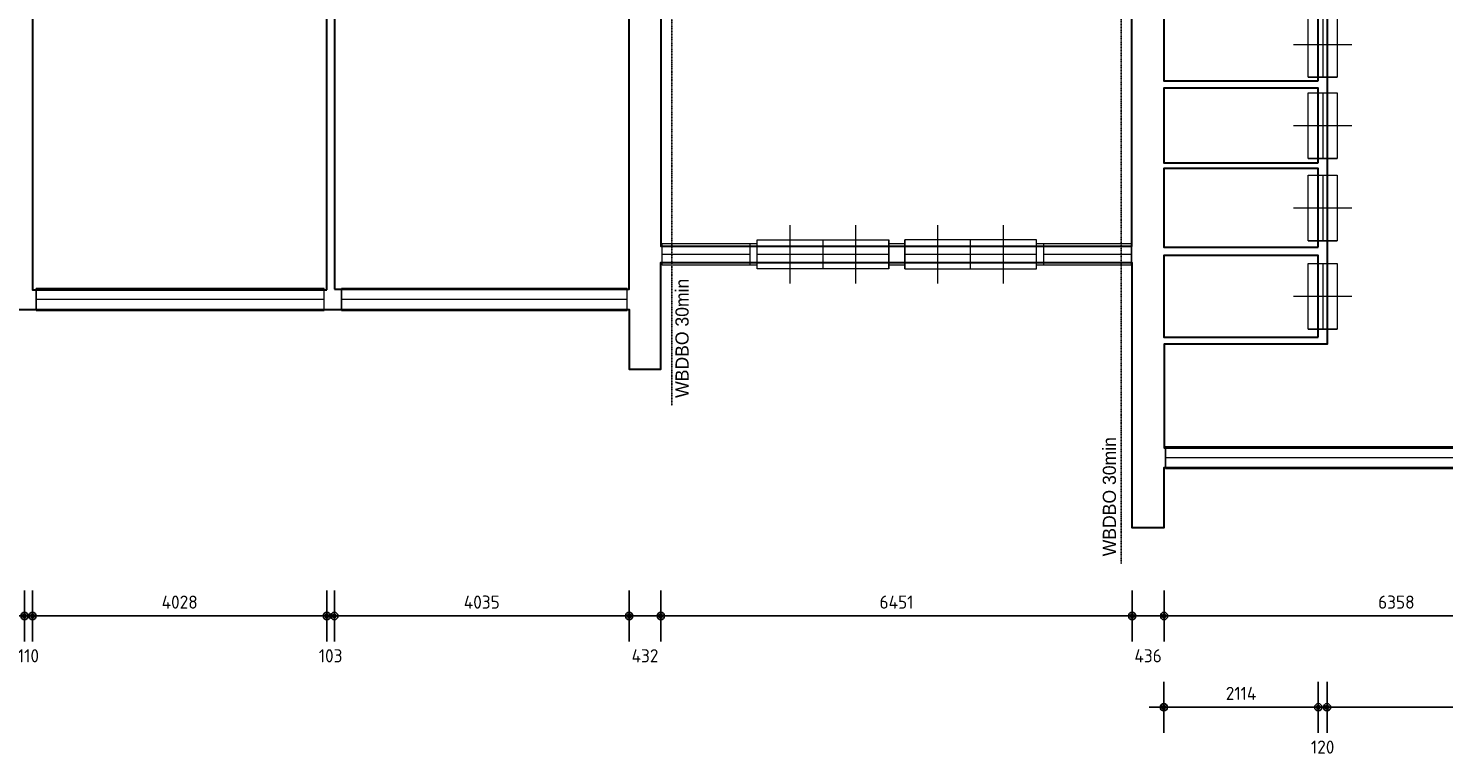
# Model space of a CAD drawing. Header units: millimetres. Extents: x 362177 to 5000048, y 157834 to 733119.
# Tile 109 of 152: x 629204 to 648574, y 624147 to 634107. Entities that reach past the tile are written whole.
import ezdxf
from ezdxf.enums import TextEntityAlignment as Align

# ---------------------------------------------------------------- set-up
doc = ezdxf.new("R2010")
doc.units = ezdxf.units.MM
doc.linetypes.add('ACAD_ISO03W100', pattern=[30, 12, -18])
doc.layers.get('DEFPOINTS').update_dxf_attribs({"color": 255})
for name, color, linetype in [('A--M$1A-_F123-', 1, 'Continuous'), ('A--T$1A-_F123-_0_18MM', 1, 'Continuous'), ('X-L0_C_WBDBO', 7, 'Continuous')]:
    doc.layers.add(name, color=color, linetype=linetype)
for name, color, linetype, lineweight in [('X-L21_C_buitenwanden', 7, 'Continuous', 30), ('X-L28_C_eiland bouwlaag', 7, 'Continuous', 30), ('X-L31_C_buitenwandopening', 1, 'Continuous', 5), ('X-L32_C_binnenwandopeningen', 3, 'Continuous', 5), ('X-T22_C_ruimtelabel', 7, 'Continuous', 5)]:
    doc.layers.add(name, color=color, linetype=linetype, lineweight=lineweight)
doc.styles.add('ALFA-0_18', font='iso3098.shx', dxfattribs={"height": 180})
doc.dimstyles.new('ALFA-0_18', dxfattribs={"dimscale": 100, "dimtxt": 0.18, "dimasz": 1, "dimexe": 1.25, "dimexo": 0.625, "dimgap": 1, "dimtad": 1, "dimdec": 0, "dimzin": 0, "dimdsep": 46, "dimtxsty": 'ALFA-0_18', "dimblk": 'diminfradot', "dimblk1": 'diminfradot', "dimblk2": 'diminfradot', "dimsah": 1, "dimcen": 2.5, "dimse1": 1, "dimse2": 1, "dimclrd": 141, "dimclrt": 1, "dimadec": 0, "dimazin": 0, "dimtfac": 1, "dimtmove": 2, "dimatfit": 3, "dimldrblk": 'diminfrapyl', "dimfxl": 1, "dimtolj": 1, "dimtzin": 0, "dimarcsym": 0})

# ---------------------------------------------------------------- blocks, each defined once
blk = doc.blocks.new('204_9')
blk.add_lwpolyline([(0, 0.238), (10, 0.238), (10, -0.238), (0, -0.238)], close=True)
at = {"layer": 'X-L31_C_buitenwandopening', "color": 1, "linetype": 'Continuous', "lineweight": 0}
for p, q in [((0, -0.238), (0, 0.238)), ((0, 0), (10, 0)), ((10, -0.238), (10, 0.238))]:
    blk.add_line(p, q, dxfattribs=at)
blk = doc.blocks.new('204_16')
blk.add_lwpolyline([(0, 0.384), (10, 0.384), (10, -0.384), (0, -0.384)], close=True)
at = {"layer": 'X-L31_C_buitenwandopening', "color": 1, "linetype": 'Continuous', "lineweight": 0}
for p, q in [((0, -0.384), (0, 0.384)), ((0, 0), (10, 0)), ((10, -0.384), (10, 0.384))]:
    blk.add_line(p, q, dxfattribs=at)
blk = doc.blocks.new('204_19')
blk.add_lwpolyline([(0, 0.381), (10, 0.381), (10, -0.381), (0, -0.381)], close=True)
at = {"layer": 'X-L31_C_buitenwandopening', "color": 1, "linetype": 'Continuous', "lineweight": 0}
for p, q in [((0, -0.381), (0, 0.381)), ((0, 0), (10, 0)), ((10, -0.381), (10, 0.381))]:
    blk.add_line(p, q, dxfattribs=at)
blk = doc.blocks.new('202')
at = {"linetype": 'Continuous', "lineweight": 0}
for p, q in [((4.5, 0), (4.5, 4)), ((0, -2), (0, 2)), ((9, -2), (9, 2)), ((0, 0), (9, 0)), ((4.5, -4), (4.5, 0))]:
    blk.add_line(p, q, dxfattribs=at)
blk.add_lwpolyline([(0, 2), (9, 2), (9, -2), (0, -2)], close=True)
blk = doc.blocks.new('205_1')
blk.add_lwpolyline([(0, 2), (18, 2), (18, -2), (0, -2)], close=True)
at = {"layer": 'X-L31_C_buitenwandopening', "color": 1, "linetype": 'Continuous', "lineweight": 0}
for p, q in [((4.5, 0), (4.5, 4)), ((13.5, 0), (13.5, 4)), ((0, -2), (0, 2)), ((9, -2), (9, 2)), ((18, -2), (18, 2)), ((0, 0), (9, 0)), ((4.5, -4), (4.5, 0)), ((9, 0), (18, 0)), ((13.5, -4), (13.5, 0))]:
    blk.add_line(p, q, dxfattribs=at)
blk = doc.blocks.new('205_2')
blk.add_lwpolyline([(0, -2), (18, -2), (18, 2), (0, 2)], close=True)
at = {"layer": 'X-L31_C_buitenwandopening', "color": 1, "linetype": 'Continuous', "lineweight": 0}
for p, q in [((4.5, 0), (4.5, 4)), ((13.5, 0), (13.5, 4)), ((0, -2), (0, 2)), ((9, -2), (9, 2)), ((18, -2), (18, 2)), ((0, 0), (9, 0)), ((4.5, -4), (4.5, 0)), ((9, 0), (18, 0)), ((13.5, -4), (13.5, 0))]:
    blk.add_line(p, q, dxfattribs=at)
blk = doc.blocks.new('204_23')
at = {"layer": 'X-L31_C_buitenwandopening', "color": 1, "linetype": 'Continuous', "lineweight": 0}
for p, q in [((0, -1.25), (0, 1.25)), ((0, 0), (10, 0)), ((10, -1.25), (10, 1.25))]:
    blk.add_line(p, q, dxfattribs=at)
blk = doc.blocks.new('204_24')
at = {"layer": 'X-L31_C_buitenwandopening', "color": 1, "linetype": 'Continuous', "lineweight": 0}
for p, q in [((0, -1.25), (0, 1.25)), ((0, 0), (10, 0)), ((10, -1.25), (10, 1.25))]:
    blk.add_line(p, q, dxfattribs=at)
blk = doc.blocks.new('DEUR')
for points in [[(13, -1.5), (0, -1.5), (0, 1.5), (13, 1.5)], [(31, 1.5), (33.19, 1.5)], [(51.19, 1.5), (64.19, 1.5), (64.19, -1.5), (51.19, -1.5)], [(33.19, -1.5), (31, -1.5)]]:
    blk.add_lwpolyline(points)
at = {"layer": 'X-L31_C_buitenwandopening', "color": 1, "linetype": 'Continuous', "lineweight": 0}
blk.add_line((14.62, 0), (28.19, 0), dxfattribs=at)
for name, p in [('205_1', (13, 0)), ('205_2', (33.19, 0))]:
    blk.add_blockref(name, p, dxfattribs=at)
at = {"layer": 'X-L31_C_buitenwandopening', "color": 1, "linetype": 'Continuous', "lineweight": 0, "xscale": 1.200001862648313, "yscale": 1.200001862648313, "zscale": 1.200001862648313}
for name, p in [('204_23', (0, 0)), ('204_24', (52.19, 0))]:
    blk.add_blockref(name, p, dxfattribs=at)
blk = doc.blocks.new('diminfradot')
at = {"color": 0}
for p, q in [((0, -3.5), (0, 3.5)), ((-2, 0), (2, 0))]:
    blk.add_line(p, q, dxfattribs=at)
for radius in [0.5, 0.25]:
    blk.add_circle((0, 0), radius, dxfattribs=at)
blk = doc.blocks.new('*D1026')
at = {"layer": 'A--M$1A-_F123-', "color": 141, "lineweight": -2, "transparency": 16777216}
blk.add_line((625501, 626060), (629052, 626060), dxfattribs=at)
at = {"layer": 'DEFPOINTS', "color": 0, "transparency": 16777216}
for p in [(625401, 630528), (629152, 630528), (629152, 626060)]:
    blk.add_point(p, dxfattribs=at)
at = {"layer": 'A--M$1A-_F123-', "color": 141, "lineweight": -2, "transparency": 16777216, "xscale": 100, "yscale": 100, "zscale": 100, "rotation": 180}
blk.add_blockref('diminfradot', (625401, 626060), dxfattribs=at)
at = {"layer": 'A--M$1A-_F123-', "color": 141, "lineweight": -2, "transparency": 16777216, "xscale": 100, "yscale": 100, "zscale": 100}
blk.add_blockref('diminfradot', (629152, 626060), dxfattribs=at)
at = {"layer": 'A--M$1A-_F123-', "color": 1, "transparency": 16777216, "insert": (627276.5, 626250), "char_height": 180, "attachment_point": 5, "style": 'ALFA-0_18'}
blk.add_mtext('\\A1;3751', dxfattribs=at)
blk = doc.blocks.new('diminfrapyl')
at = {"color": 0}
blk.add_solid([(0, 0), (-4, 0.7), (-4, -0.7)], dxfattribs=at)
blk = doc.blocks.new('*D1027')
at = {"layer": 'A--M$1A-_F123-', "color": 141, "lineweight": -2, "transparency": 16777216}
for p, q in [((629052, 626060), (628952, 626060)), ((629152, 626060), (629262, 626060)), ((629362, 626060), (629462, 626060))]:
    blk.add_line(p, q, dxfattribs=at)
at = {"layer": 'DEFPOINTS', "color": 0, "transparency": 16777216}
for p in [(629152, 630528), (629262, 630528), (629262, 626060)]:
    blk.add_point(p, dxfattribs=at)
at = {"layer": 'A--M$1A-_F123-', "color": 141, "lineweight": -2, "transparency": 16777216, "xscale": 100, "yscale": 100, "zscale": 100}
blk.add_blockref('diminfradot', (629152, 626060), dxfattribs=at)
at = {"layer": 'A--M$1A-_F123-', "color": 141, "lineweight": -2, "transparency": 16777216, "xscale": 100, "yscale": 100, "zscale": 100, "rotation": 180}
blk.add_blockref('diminfradot', (629262, 626060), dxfattribs=at)
at = {"layer": 'A--M$1A-_F123-', "color": 1, "transparency": 16777216, "insert": (629207, 625515), "char_height": 180, "attachment_point": 5, "style": 'ALFA-0_18'}
blk.add_mtext('\\A1;110', dxfattribs=at)
blk = doc.blocks.new('*D1028')
at = {"layer": 'A--M$1A-_F123-', "color": 141, "lineweight": -2, "transparency": 16777216}
blk.add_line((629362, 626060), (633190, 626060), dxfattribs=at)
at = {"layer": 'DEFPOINTS', "color": 0, "transparency": 16777216}
for p in [(629262, 630528), (633290, 630528), (633290, 626060)]:
    blk.add_point(p, dxfattribs=at)
at = {"layer": 'A--M$1A-_F123-', "color": 141, "lineweight": -2, "transparency": 16777216, "xscale": 100, "yscale": 100, "zscale": 100, "rotation": 180}
blk.add_blockref('diminfradot', (629262, 626060), dxfattribs=at)
at = {"layer": 'A--M$1A-_F123-', "color": 141, "lineweight": -2, "transparency": 16777216, "xscale": 100, "yscale": 100, "zscale": 100}
blk.add_blockref('diminfradot', (633290, 626060), dxfattribs=at)
at = {"layer": 'A--M$1A-_F123-', "color": 1, "transparency": 16777216, "insert": (631276, 626250), "char_height": 180, "attachment_point": 5, "style": 'ALFA-0_18'}
blk.add_mtext('\\A1;4028', dxfattribs=at)
blk = doc.blocks.new('*D1029')
at = {"layer": 'A--M$1A-_F123-', "color": 141, "lineweight": -2, "transparency": 16777216}
for p, q in [((633190, 626060), (633090, 626060)), ((633290, 626060), (633393, 626060)), ((633493, 626060), (633593, 626060))]:
    blk.add_line(p, q, dxfattribs=at)
at = {"layer": 'DEFPOINTS', "color": 0, "transparency": 16777216}
for p in [(633290, 630528), (633393, 630535), (633393, 626060)]:
    blk.add_point(p, dxfattribs=at)
at = {"layer": 'A--M$1A-_F123-', "color": 141, "lineweight": -2, "transparency": 16777216, "xscale": 100, "yscale": 100, "zscale": 100}
blk.add_blockref('diminfradot', (633290, 626060), dxfattribs=at)
at = {"layer": 'A--M$1A-_F123-', "color": 141, "lineweight": -2, "transparency": 16777216, "xscale": 100, "yscale": 100, "zscale": 100, "rotation": 180}
blk.add_blockref('diminfradot', (633393, 626060), dxfattribs=at)
at = {"layer": 'A--M$1A-_F123-', "color": 1, "transparency": 16777216, "insert": (633341.5, 625515), "char_height": 180, "attachment_point": 5, "style": 'ALFA-0_18'}
blk.add_mtext('\\A1;103', dxfattribs=at)
blk = doc.blocks.new('*D1030')
at = {"layer": 'A--M$1A-_F123-', "color": 141, "lineweight": -2, "transparency": 16777216}
blk.add_line((633493, 626060), (637328, 626060), dxfattribs=at)
at = {"layer": 'DEFPOINTS', "color": 0, "transparency": 16777216}
for p in [(633393, 630535), (637428, 630535), (637428, 626060)]:
    blk.add_point(p, dxfattribs=at)
at = {"layer": 'A--M$1A-_F123-', "color": 141, "lineweight": -2, "transparency": 16777216, "xscale": 100, "yscale": 100, "zscale": 100, "rotation": 180}
blk.add_blockref('diminfradot', (633393, 626060), dxfattribs=at)
at = {"layer": 'A--M$1A-_F123-', "color": 141, "lineweight": -2, "transparency": 16777216, "xscale": 100, "yscale": 100, "zscale": 100}
blk.add_blockref('diminfradot', (637428, 626060), dxfattribs=at)
at = {"layer": 'A--M$1A-_F123-', "color": 1, "transparency": 16777216, "insert": (635410.5, 626250), "char_height": 180, "attachment_point": 5, "style": 'ALFA-0_18'}
blk.add_mtext('\\A1;4035', dxfattribs=at)
blk = doc.blocks.new('*D1031')
at = {"layer": 'A--M$1A-_F123-', "color": 141, "lineweight": -2, "transparency": 16777216}
blk.add_line((637528, 626060), (637760, 626060), dxfattribs=at)
at = {"layer": 'DEFPOINTS', "color": 0, "transparency": 16777216}
for p in [(637428, 630535), (637860, 629441), (637860, 626060)]:
    blk.add_point(p, dxfattribs=at)
at = {"layer": 'A--M$1A-_F123-', "color": 141, "lineweight": -2, "transparency": 16777216, "xscale": 100, "yscale": 100, "zscale": 100, "rotation": 180}
blk.add_blockref('diminfradot', (637428, 626060), dxfattribs=at)
at = {"layer": 'A--M$1A-_F123-', "color": 141, "lineweight": -2, "transparency": 16777216, "xscale": 100, "yscale": 100, "zscale": 100}
blk.add_blockref('diminfradot', (637860, 626060), dxfattribs=at)
at = {"layer": 'A--M$1A-_F123-', "color": 1, "transparency": 16777216, "insert": (637644, 625515), "char_height": 180, "attachment_point": 5, "style": 'ALFA-0_18'}
blk.add_mtext('\\A1;432', dxfattribs=at)
blk = doc.blocks.new('*D1032')
at = {"layer": 'A--M$1A-_F123-', "color": 141, "lineweight": -2, "transparency": 16777216}
blk.add_line((637960, 626060), (644211, 626060), dxfattribs=at)
at = {"layer": 'DEFPOINTS', "color": 0, "transparency": 16777216}
for p in [(644311, 631161), (637860, 629441), (644311, 626060)]:
    blk.add_point(p, dxfattribs=at)
at = {"layer": 'A--M$1A-_F123-', "color": 141, "lineweight": -2, "transparency": 16777216, "xscale": 100, "yscale": 100, "zscale": 100, "rotation": 180}
blk.add_blockref('diminfradot', (637860, 626060), dxfattribs=at)
at = {"layer": 'A--M$1A-_F123-', "color": 141, "lineweight": -2, "transparency": 16777216, "xscale": 100, "yscale": 100, "zscale": 100}
blk.add_blockref('diminfradot', (644311, 626060), dxfattribs=at)
at = {"layer": 'A--M$1A-_F123-', "color": 1, "transparency": 16777216, "insert": (641085.5, 626250), "char_height": 180, "attachment_point": 5, "style": 'ALFA-0_18'}
blk.add_mtext('\\A1;6451', dxfattribs=at)
blk = doc.blocks.new('*D1033')
at = {"layer": 'A--M$1A-_F123-', "color": 141, "lineweight": -2, "transparency": 16777216}
blk.add_line((644411, 626060), (644647, 626060), dxfattribs=at)
at = {"layer": 'DEFPOINTS', "color": 0, "transparency": 16777216}
for p in [(644311, 631161), (644747, 628092), (644747, 626060)]:
    blk.add_point(p, dxfattribs=at)
at = {"layer": 'A--M$1A-_F123-', "color": 141, "lineweight": -2, "transparency": 16777216, "xscale": 100, "yscale": 100, "zscale": 100, "rotation": 180}
blk.add_blockref('diminfradot', (644311, 626060), dxfattribs=at)
at = {"layer": 'A--M$1A-_F123-', "color": 141, "lineweight": -2, "transparency": 16777216, "xscale": 100, "yscale": 100, "zscale": 100}
blk.add_blockref('diminfradot', (644747, 626060), dxfattribs=at)
at = {"layer": 'A--M$1A-_F123-', "color": 1, "transparency": 16777216, "insert": (644529, 625515), "char_height": 180, "attachment_point": 5, "style": 'ALFA-0_18'}
blk.add_mtext('\\A1;436', dxfattribs=at)
blk = doc.blocks.new('*D1034')
at = {"layer": 'A--M$1A-_F123-', "color": 141, "lineweight": -2, "transparency": 16777216}
blk.add_line((644847, 626060), (651005, 626060), dxfattribs=at)
at = {"layer": 'DEFPOINTS', "color": 0, "transparency": 16777216}
for p in [(651105, 628362), (644747, 628092), (651105, 626060)]:
    blk.add_point(p, dxfattribs=at)
at = {"layer": 'A--M$1A-_F123-', "color": 141, "lineweight": -2, "transparency": 16777216, "xscale": 100, "yscale": 100, "zscale": 100, "rotation": 180}
blk.add_blockref('diminfradot', (644747, 626060), dxfattribs=at)
at = {"layer": 'A--M$1A-_F123-', "color": 141, "lineweight": -2, "transparency": 16777216, "xscale": 100, "yscale": 100, "zscale": 100}
blk.add_blockref('diminfradot', (651105, 626060), dxfattribs=at)
at = {"layer": 'A--M$1A-_F123-', "color": 1, "transparency": 16777216, "insert": (647926, 626250), "char_height": 180, "attachment_point": 5, "style": 'ALFA-0_18'}
blk.add_mtext('\\A1;6358', dxfattribs=at)
blk = doc.blocks.new('*D942')
at = {"layer": 'A--M$1A-_F123-', "color": 141, "lineweight": -2, "transparency": 16777216}
blk.add_line((644844, 624810), (646758, 624810), dxfattribs=at)
at = {"layer": 'DEFPOINTS', "color": 0, "transparency": 16777216}
for p in [(644744, 629876), (646858, 629876), (646858, 624810)]:
    blk.add_point(p, dxfattribs=at)
at = {"layer": 'A--M$1A-_F123-', "color": 141, "lineweight": -2, "transparency": 16777216, "xscale": 100, "yscale": 100, "zscale": 100, "rotation": 180}
blk.add_blockref('diminfradot', (644744, 624810), dxfattribs=at)
at = {"layer": 'A--M$1A-_F123-', "color": 141, "lineweight": -2, "transparency": 16777216, "xscale": 100, "yscale": 100, "zscale": 100}
blk.add_blockref('diminfradot', (646858, 624810), dxfattribs=at)
at = {"layer": 'A--M$1A-_F123-', "color": 1, "transparency": 16777216, "insert": (645801, 625000), "char_height": 180, "attachment_point": 5, "style": 'ALFA-0_18'}
blk.add_mtext('\\A1;2114', dxfattribs=at)
blk = doc.blocks.new('*D943')
at = {"layer": 'A--M$1A-_F123-', "color": 141, "lineweight": -2, "transparency": 16777216}
for p, q in [((646758, 624810), (646658, 624810)), ((646858, 624810), (646978, 624810)), ((647078, 624810), (647178, 624810))]:
    blk.add_line(p, q, dxfattribs=at)
at = {"layer": 'DEFPOINTS', "color": 0, "transparency": 16777216}
for p in [(646858, 629876), (646978, 629783), (646978, 624810)]:
    blk.add_point(p, dxfattribs=at)
at = {"layer": 'A--M$1A-_F123-', "color": 141, "lineweight": -2, "transparency": 16777216, "xscale": 100, "yscale": 100, "zscale": 100}
blk.add_blockref('diminfradot', (646858, 624810), dxfattribs=at)
at = {"layer": 'A--M$1A-_F123-', "color": 141, "lineweight": -2, "transparency": 16777216, "xscale": 100, "yscale": 100, "zscale": 100, "rotation": 180}
blk.add_blockref('diminfradot', (646978, 624810), dxfattribs=at)
at = {"layer": 'A--M$1A-_F123-', "color": 1, "transparency": 16777216, "insert": (646918, 624265), "char_height": 180, "attachment_point": 5, "style": 'ALFA-0_18'}
blk.add_mtext('\\A1;120', dxfattribs=at)
blk = doc.blocks.new('*D944')
at = {"layer": 'A--M$1A-_F123-', "color": 141, "lineweight": -2, "transparency": 16777216}
blk.add_line((647078, 624810), (651005, 624810), dxfattribs=at)
at = {"layer": 'DEFPOINTS', "color": 0, "transparency": 16777216}
for p in [(646978, 629783), (651105, 628362), (651105, 624810)]:
    blk.add_point(p, dxfattribs=at)
at = {"layer": 'A--M$1A-_F123-', "color": 141, "lineweight": -2, "transparency": 16777216, "xscale": 100, "yscale": 100, "zscale": 100, "rotation": 180}
blk.add_blockref('diminfradot', (646978, 624810), dxfattribs=at)
at = {"layer": 'A--M$1A-_F123-', "color": 141, "lineweight": -2, "transparency": 16777216, "xscale": 100, "yscale": 100, "zscale": 100}
blk.add_blockref('diminfradot', (651105, 624810), dxfattribs=at)
at = {"layer": 'A--M$1A-_F123-', "color": 1, "transparency": 16777216, "insert": (649041.5, 625000), "char_height": 180, "attachment_point": 5, "style": 'ALFA-0_18'}
blk.add_mtext('\\A1;4127', dxfattribs=at)
blk = doc.blocks.new('*D992')
at = {"layer": 'A--M$1A-_F123-', "color": 141, "lineweight": -2, "transparency": 16777216}
blk.add_line((617318, 634288), (617318, 633486), dxfattribs=at)
at = {"layer": 'DEFPOINTS', "color": 0, "transparency": 16777216}
for p in [(646858, 634388), (617318, 633386), (646858, 633386)]:
    blk.add_point(p, dxfattribs=at)
at = {"layer": 'A--M$1A-_F123-', "color": 141, "lineweight": -2, "transparency": 16777216, "xscale": 100, "yscale": 100, "zscale": 100}
for p, rotation in [((617318, 634388), 90), ((617318, 633386), 270)]:
    blk.add_blockref('diminfradot', p, dxfattribs=dict(at, rotation=rotation))
at = {"layer": 'A--M$1A-_F123-', "color": 1, "transparency": 16777216, "insert": (617128, 633887), "char_height": 180, "attachment_point": 5, "rotation": 90, "style": 'ALFA-0_18'}
blk.add_mtext('\\A1;1002', dxfattribs=at)
blk = doc.blocks.new('*D993')
at = {"layer": 'A--M$1A-_F123-', "color": 141, "lineweight": -2, "transparency": 16777216}
for p, q in [((617318, 633486), (617318, 633586)), ((617318, 633386), (617318, 633287)), ((617318, 633187), (617318, 633087))]:
    blk.add_line(p, q, dxfattribs=at)
at = {"layer": 'DEFPOINTS', "color": 0, "transparency": 16777216}
for p in [(646858, 633386), (617318, 633287), (646858, 633287)]:
    blk.add_point(p, dxfattribs=at)
at = {"layer": 'A--M$1A-_F123-', "color": 141, "lineweight": -2, "transparency": 16777216, "xscale": 100, "yscale": 100, "zscale": 100}
for p, rotation in [((617318, 633386), 270), ((617318, 633287), 90)]:
    blk.add_blockref('diminfradot', p, dxfattribs=dict(at, rotation=rotation))
at = {"layer": 'A--M$1A-_F123-', "color": 1, "transparency": 16777216, "insert": (616953, 633336.5), "char_height": 180, "attachment_point": 5, "rotation": 90, "style": 'ALFA-0_18'}
blk.add_mtext('\\A1;99', dxfattribs=at)
blk = doc.blocks.new('*D994')
at = {"layer": 'A--M$1A-_F123-', "color": 141, "lineweight": -2, "transparency": 16777216}
blk.add_line((617318, 633187), (617318, 632364), dxfattribs=at)
at = {"layer": 'DEFPOINTS', "color": 0, "transparency": 16777216}
for p in [(646858, 633287), (617318, 632264), (646858, 632264)]:
    blk.add_point(p, dxfattribs=at)
at = {"layer": 'A--M$1A-_F123-', "color": 141, "lineweight": -2, "transparency": 16777216, "xscale": 100, "yscale": 100, "zscale": 100}
for p, rotation in [((617318, 633287), 90), ((617318, 632264), 270)]:
    blk.add_blockref('diminfradot', p, dxfattribs=dict(at, rotation=rotation))
at = {"layer": 'A--M$1A-_F123-', "color": 1, "transparency": 16777216, "insert": (617128, 632775.5), "char_height": 180, "attachment_point": 5, "rotation": 90, "style": 'ALFA-0_18'}
blk.add_mtext('\\A1;1023', dxfattribs=at)
blk = doc.blocks.new('*D995')
at = {"layer": 'A--M$1A-_F123-', "color": 141, "lineweight": -2, "transparency": 16777216}
for p, q in [((617318, 632364), (617318, 632464)), ((617318, 632264), (617318, 632187)), ((617318, 632087), (617318, 631987))]:
    blk.add_line(p, q, dxfattribs=at)
at = {"layer": 'DEFPOINTS', "color": 0, "transparency": 16777216}
for p in [(646858, 632264), (617318, 632187), (646858, 632187)]:
    blk.add_point(p, dxfattribs=at)
at = {"layer": 'A--M$1A-_F123-', "color": 141, "lineweight": -2, "transparency": 16777216, "xscale": 100, "yscale": 100, "zscale": 100}
for p, rotation in [((617318, 632264), 270), ((617318, 632187), 90)]:
    blk.add_blockref('diminfradot', p, dxfattribs=dict(at, rotation=rotation))
at = {"layer": 'A--M$1A-_F123-', "color": 1, "transparency": 16777216, "insert": (616953, 632225.5), "char_height": 180, "attachment_point": 5, "rotation": 90, "style": 'ALFA-0_18'}
blk.add_mtext('\\A1;77', dxfattribs=at)
blk = doc.blocks.new('*D996')
at = {"layer": 'A--M$1A-_F123-', "color": 141, "lineweight": -2, "transparency": 16777216}
blk.add_line((617318, 632087), (617318, 631208), dxfattribs=at)
at = {"layer": 'DEFPOINTS', "color": 0, "transparency": 16777216}
for p in [(646858, 632187), (617318, 631108), (646858, 631108)]:
    blk.add_point(p, dxfattribs=at)
at = {"layer": 'A--M$1A-_F123-', "color": 141, "lineweight": -2, "transparency": 16777216, "xscale": 100, "yscale": 100, "zscale": 100}
for p, rotation in [((617318, 632187), 90), ((617318, 631108), 270)]:
    blk.add_blockref('diminfradot', p, dxfattribs=dict(at, rotation=rotation))
at = {"layer": 'A--M$1A-_F123-', "color": 1, "transparency": 16777216, "insert": (617128, 631647.5), "char_height": 180, "attachment_point": 5, "rotation": 90, "style": 'ALFA-0_18'}
blk.add_mtext('\\A1;1079', dxfattribs=at)
blk = doc.blocks.new('*D997')
at = {"layer": 'A--M$1A-_F123-', "color": 141, "lineweight": -2, "transparency": 16777216}
for p, q in [((617318, 631208), (617318, 631308)), ((617318, 631108), (617318, 630998)), ((617318, 630898), (617318, 630798))]:
    blk.add_line(p, q, dxfattribs=at)
at = {"layer": 'DEFPOINTS', "color": 0, "transparency": 16777216}
for p in [(646858, 631108), (617318, 630998), (646858, 630998)]:
    blk.add_point(p, dxfattribs=at)
at = {"layer": 'A--M$1A-_F123-', "color": 141, "lineweight": -2, "transparency": 16777216, "xscale": 100, "yscale": 100, "zscale": 100}
for p, rotation in [((617318, 631108), 270), ((617318, 630998), 90)]:
    blk.add_blockref('diminfradot', p, dxfattribs=dict(at, rotation=rotation))
at = {"layer": 'A--M$1A-_F123-', "color": 1, "transparency": 16777216, "insert": (616953, 631053), "char_height": 180, "attachment_point": 5, "rotation": 90, "style": 'ALFA-0_18'}
blk.add_mtext('\\A1;110', dxfattribs=at)
blk = doc.blocks.new('*D998')
at = {"layer": 'A--M$1A-_F123-', "color": 141, "lineweight": -2, "transparency": 16777216}
blk.add_line((617318, 630898), (617318, 629976), dxfattribs=at)
at = {"layer": 'DEFPOINTS', "color": 0, "transparency": 16777216}
for p in [(646858, 630998), (617318, 629876), (646858, 629876)]:
    blk.add_point(p, dxfattribs=at)
at = {"layer": 'A--M$1A-_F123-', "color": 141, "lineweight": -2, "transparency": 16777216, "xscale": 100, "yscale": 100, "zscale": 100}
for p, rotation in [((617318, 630998), 90), ((617318, 629876), 270)]:
    blk.add_blockref('diminfradot', p, dxfattribs=dict(at, rotation=rotation))
at = {"layer": 'A--M$1A-_F123-', "color": 1, "transparency": 16777216, "insert": (617128, 630437), "char_height": 180, "attachment_point": 5, "rotation": 90, "style": 'ALFA-0_18'}
blk.add_mtext('\\A1;1122', dxfattribs=at)
blk = doc.blocks.new('*D999')
at = {"layer": 'A--M$1A-_F123-', "color": 141, "lineweight": -2, "transparency": 16777216}
for p, q in [((617318, 629976), (617318, 630076)), ((617318, 629876), (617318, 629783)), ((617318, 629683), (617318, 629583))]:
    blk.add_line(p, q, dxfattribs=at)
at = {"layer": 'DEFPOINTS', "color": 0, "transparency": 16777216}
for p in [(617318, 629783), (646858, 629876), (646978, 629783)]:
    blk.add_point(p, dxfattribs=at)
at = {"layer": 'A--M$1A-_F123-', "color": 141, "lineweight": -2, "transparency": 16777216, "xscale": 100, "yscale": 100, "zscale": 100}
for p, rotation in [((617318, 629876), 270), ((617318, 629783), 90)]:
    blk.add_blockref('diminfradot', p, dxfattribs=dict(at, rotation=rotation))
at = {"layer": 'A--M$1A-_F123-', "color": 1, "transparency": 16777216, "insert": (616953, 629829.5), "char_height": 180, "attachment_point": 5, "rotation": 90, "style": 'ALFA-0_18'}
blk.add_mtext('\\A1;93', dxfattribs=at)
blk = doc.blocks.new('*D1000')
at = {"layer": 'A--M$1A-_F123-', "color": 141, "lineweight": -2, "transparency": 16777216}
blk.add_line((617318, 629683), (617318, 628462), dxfattribs=at)
at = {"layer": 'DEFPOINTS', "color": 0, "transparency": 16777216}
for p in [(646978, 629783), (617318, 628362), (644747, 628362)]:
    blk.add_point(p, dxfattribs=at)
at = {"layer": 'A--M$1A-_F123-', "color": 141, "lineweight": -2, "transparency": 16777216, "xscale": 100, "yscale": 100, "zscale": 100}
for p, rotation in [((617318, 629783), 90), ((617318, 628362), 270)]:
    blk.add_blockref('diminfradot', p, dxfattribs=dict(at, rotation=rotation))
at = {"layer": 'A--M$1A-_F123-', "color": 1, "transparency": 16777216, "insert": (617128, 629072.5), "char_height": 180, "attachment_point": 5, "rotation": 90, "style": 'ALFA-0_18'}
blk.add_mtext('\\A1;1421', dxfattribs=at)
blk = doc.blocks.new('*D1005')
at = {"layer": 'A--M$1A-_F123-', "color": 141, "lineweight": -2, "transparency": 16777216}
blk.add_line((616068, 634176), (616068, 633926), dxfattribs=at)
at = {"layer": 'DEFPOINTS', "color": 0, "transparency": 16777216}
for p in [(645898, 634276), (616068, 633826), (645898, 633826)]:
    blk.add_point(p, dxfattribs=at)
at = {"layer": 'A--M$1A-_F123-', "color": 141, "lineweight": -2, "transparency": 16777216, "xscale": 100, "yscale": 100, "zscale": 100}
for p, rotation in [((616068, 634276), 90), ((616068, 633826), 270)]:
    blk.add_blockref('diminfradot', p, dxfattribs=dict(at, rotation=rotation))
at = {"layer": 'A--M$1A-_F123-', "color": 1, "transparency": 16777216, "insert": (615703, 634051), "char_height": 180, "attachment_point": 5, "rotation": 90, "style": 'ALFA-0_18'}
blk.add_mtext('\\A1;450', dxfattribs=at)
blk = doc.blocks.new('*D1006')
at = {"layer": 'A--M$1A-_F123-', "color": 141, "lineweight": -2, "transparency": 16777216}
blk.add_line((616068, 633726), (616068, 633476), dxfattribs=at)
at = {"layer": 'DEFPOINTS', "color": 0, "transparency": 16777216}
for p in [(645898, 633826), (616068, 633376), (645898, 633376)]:
    blk.add_point(p, dxfattribs=at)
at = {"layer": 'A--M$1A-_F123-', "color": 141, "lineweight": -2, "transparency": 16777216, "xscale": 100, "yscale": 100, "zscale": 100}
for p, rotation in [((616068, 633826), 90), ((616068, 633376), 270)]:
    blk.add_blockref('diminfradot', p, dxfattribs=dict(at, rotation=rotation))
at = {"layer": 'A--M$1A-_F123-', "color": 1, "transparency": 16777216, "insert": (615703, 633601), "char_height": 180, "attachment_point": 5, "rotation": 90, "style": 'ALFA-0_18'}
blk.add_mtext('\\A1;450', dxfattribs=at)
blk = doc.blocks.new('*D1007')
at = {"layer": 'A--M$1A-_F123-', "color": 141, "lineweight": -2, "transparency": 16777216}
blk.add_line((616068, 633276), (616068, 632036), dxfattribs=at)
at = {"layer": 'DEFPOINTS', "color": 0, "transparency": 16777216}
for p in [(645898, 633376), (616068, 631936), (646748, 631936)]:
    blk.add_point(p, dxfattribs=at)
at = {"layer": 'A--M$1A-_F123-', "color": 141, "lineweight": -2, "transparency": 16777216, "xscale": 100, "yscale": 100, "zscale": 100}
for p, rotation in [((616068, 633376), 90), ((616068, 631936), 270)]:
    blk.add_blockref('diminfradot', p, dxfattribs=dict(at, rotation=rotation))
at = {"layer": 'A--M$1A-_F123-', "color": 1, "transparency": 16777216, "insert": (615878, 632656), "char_height": 180, "attachment_point": 5, "rotation": 90, "style": 'ALFA-0_18'}
blk.add_mtext('\\A1;1440', dxfattribs=at)
blk = doc.blocks.new('*D1008')
at = {"layer": 'A--M$1A-_F123-', "color": 141, "lineweight": -2, "transparency": 16777216}
blk.add_line((616068, 631836), (616068, 631586), dxfattribs=at)
at = {"layer": 'DEFPOINTS', "color": 0, "transparency": 16777216}
for p in [(646748, 631936), (616068, 631486), (645898, 631486)]:
    blk.add_point(p, dxfattribs=at)
at = {"layer": 'A--M$1A-_F123-', "color": 141, "lineweight": -2, "transparency": 16777216, "xscale": 100, "yscale": 100, "zscale": 100}
for p, rotation in [((616068, 631936), 90), ((616068, 631486), 270)]:
    blk.add_blockref('diminfradot', p, dxfattribs=dict(at, rotation=rotation))
at = {"layer": 'A--M$1A-_F123-', "color": 1, "transparency": 16777216, "insert": (615703, 631711), "char_height": 180, "attachment_point": 5, "rotation": 90, "style": 'ALFA-0_18'}
blk.add_mtext('\\A1;450', dxfattribs=at)
blk = doc.blocks.new('*D1009')
at = {"layer": 'A--M$1A-_F123-', "color": 141, "lineweight": -2, "transparency": 16777216}
blk.add_line((616068, 631386), (616068, 631136), dxfattribs=at)
at = {"layer": 'DEFPOINTS', "color": 0, "transparency": 16777216}
for p in [(645898, 631486), (616068, 631036), (645898, 631036)]:
    blk.add_point(p, dxfattribs=at)
at = {"layer": 'A--M$1A-_F123-', "color": 141, "lineweight": -2, "transparency": 16777216, "xscale": 100, "yscale": 100, "zscale": 100}
for p, rotation in [((616068, 631486), 90), ((616068, 631036), 270)]:
    blk.add_blockref('diminfradot', p, dxfattribs=dict(at, rotation=rotation))
at = {"layer": 'A--M$1A-_F123-', "color": 1, "transparency": 16777216, "insert": (615703, 631261), "char_height": 180, "attachment_point": 5, "rotation": 90, "style": 'ALFA-0_18'}
blk.add_mtext('\\A1;450', dxfattribs=at)
blk = doc.blocks.new('*D1010')
at = {"layer": 'A--M$1A-_F123-', "color": 141, "lineweight": -2, "transparency": 16777216}
blk.add_line((616068, 630816), (616068, 630566), dxfattribs=at)
at = {"layer": 'DEFPOINTS', "color": 0, "transparency": 16777216}
for p in [(646747, 630916), (616068, 630466), (645898, 630466)]:
    blk.add_point(p, dxfattribs=at)
at = {"layer": 'A--M$1A-_F123-', "color": 141, "lineweight": -2, "transparency": 16777216, "xscale": 100, "yscale": 100, "zscale": 100}
for p, rotation in [((616068, 630916), 90), ((616068, 630466), 270)]:
    blk.add_blockref('diminfradot', p, dxfattribs=dict(at, rotation=rotation))
at = {"layer": 'A--M$1A-_F123-', "color": 1, "transparency": 16777216, "insert": (615703, 630691), "char_height": 180, "attachment_point": 5, "rotation": 90, "style": 'ALFA-0_18'}
blk.add_mtext('\\A1;450', dxfattribs=at)
blk = doc.blocks.new('*D1011')
at = {"layer": 'A--M$1A-_F123-', "color": 141, "lineweight": -2, "transparency": 16777216}
blk.add_line((616068, 630366), (616068, 630116), dxfattribs=at)
at = {"layer": 'DEFPOINTS', "color": 0, "transparency": 16777216}
for p in [(645898, 630466), (616068, 630016), (645898, 630016)]:
    blk.add_point(p, dxfattribs=at)
at = {"layer": 'A--M$1A-_F123-', "color": 141, "lineweight": -2, "transparency": 16777216, "xscale": 100, "yscale": 100, "zscale": 100}
for p, rotation in [((616068, 630466), 90), ((616068, 630016), 270)]:
    blk.add_blockref('diminfradot', p, dxfattribs=dict(at, rotation=rotation))
at = {"layer": 'A--M$1A-_F123-', "color": 1, "transparency": 16777216, "insert": (615703, 630241), "char_height": 180, "attachment_point": 5, "rotation": 90, "style": 'ALFA-0_18'}
blk.add_mtext('\\A1;450', dxfattribs=at)
blk = doc.blocks.new('*D1019')
at = {"layer": 'A--M$1A-_F123-', "color": 141, "lineweight": -2, "transparency": 16777216}
blk.add_line((614818, 636788), (614818, 628462), dxfattribs=at)
at = {"layer": 'DEFPOINTS', "color": 0, "transparency": 16777216}
for p in [(651105, 636888), (614818, 628362), (651215, 628362)]:
    blk.add_point(p, dxfattribs=at)
at = {"layer": 'A--M$1A-_F123-', "color": 141, "lineweight": -2, "transparency": 16777216, "xscale": 100, "yscale": 100, "zscale": 100}
for p, rotation in [((614818, 636888), 90), ((614818, 628362), 270)]:
    blk.add_blockref('diminfradot', p, dxfattribs=dict(at, rotation=rotation))
at = {"layer": 'A--M$1A-_F123-', "color": 1, "transparency": 16777216, "insert": (614628, 632625), "char_height": 180, "attachment_point": 5, "rotation": 90, "style": 'ALFA-0_18'}
blk.add_mtext('\\A1;8526', dxfattribs=at)
blk = doc.blocks.new('*D1138')
at = {"layer": 'A--T$1A-_F123-_0_18MM', "color": 141, "lineweight": -2, "transparency": 16777216}
blk.add_line((613568, 628462), (613568, 632505), dxfattribs=at)
at = {"layer": 'DEFPOINTS', "color": 0, "transparency": 16777216}
for p in [(613568, 632605), (664724, 632605), (664724, 628362)]:
    blk.add_point(p, dxfattribs=at)
at = {"layer": 'A--T$1A-_F123-_0_18MM', "color": 141, "lineweight": -2, "transparency": 16777216, "xscale": 100, "yscale": 100, "zscale": 100}
for p, rotation in [((613568, 632605), 90), ((613568, 628362), 270)]:
    blk.add_blockref('diminfradot', p, dxfattribs=dict(at, rotation=rotation))
at = {"layer": 'A--T$1A-_F123-_0_18MM', "color": 1, "transparency": 16777216, "insert": (613378, 630483.5), "char_height": 180, "attachment_point": 5, "rotation": 90, "style": 'ALFA-0_18'}
blk.add_mtext('\\A1;4243', dxfattribs=at)
blk = doc.blocks.new('*D1139')
at = {"layer": 'A--T$1A-_F123-_0_18MM', "color": 141, "lineweight": -2, "transparency": 16777216}
for p, q in [((613568, 632799), (613568, 632899)), ((613568, 632605), (613568, 632699)), ((613568, 632505), (613568, 632405))]:
    blk.add_line(p, q, dxfattribs=at)
at = {"layer": 'DEFPOINTS', "color": 0, "transparency": 16777216}
for p in [(613568, 632699), (664724, 632699), (664724, 632605)]:
    blk.add_point(p, dxfattribs=at)
at = {"layer": 'A--T$1A-_F123-_0_18MM', "color": 141, "lineweight": -2, "transparency": 16777216, "xscale": 100, "yscale": 100, "zscale": 100}
for p, rotation in [((613568, 632699), 270), ((613568, 632605), 90)]:
    blk.add_blockref('diminfradot', p, dxfattribs=dict(at, rotation=rotation))
at = {"layer": 'A--T$1A-_F123-_0_18MM', "color": 1, "transparency": 16777216, "insert": (613203, 632652), "char_height": 180, "attachment_point": 5, "rotation": 90, "style": 'ALFA-0_18'}
blk.add_mtext('\\A1;94', dxfattribs=at)
blk = doc.blocks.new('*D1140')
at = {"layer": 'A--T$1A-_F123-_0_18MM', "color": 141, "lineweight": -2, "transparency": 16777216}
blk.add_line((613568, 632799), (613568, 634948), dxfattribs=at)
at = {"layer": 'DEFPOINTS', "color": 0, "transparency": 16777216}
for p in [(613568, 635048), (664724, 635048), (664724, 632699)]:
    blk.add_point(p, dxfattribs=at)
at = {"layer": 'A--T$1A-_F123-_0_18MM', "color": 141, "lineweight": -2, "transparency": 16777216, "xscale": 100, "yscale": 100, "zscale": 100}
for p, rotation in [((613568, 635048), 90), ((613568, 632699), 270)]:
    blk.add_blockref('diminfradot', p, dxfattribs=dict(at, rotation=rotation))
at = {"layer": 'A--T$1A-_F123-_0_18MM', "color": 1, "transparency": 16777216, "insert": (613378, 633873.5), "char_height": 180, "attachment_point": 5, "rotation": 90, "style": 'ALFA-0_18'}
blk.add_mtext('\\A1;2349', dxfattribs=at)

msp = doc.modelspace()

# ---------------------------------------------------------------- linework, layer by layer
at = {"layer": 'X-L0_C_WBDBO', "color": 160, "linetype": 'ACAD_ISO03W100', "ltscale": 0.25, "flags": 128}
for points in [[(644158, 626772), (644158, 637039), (645547, 637039), (645547, 638855), (644162.1, 638855), (644158, 649201.9)], [(638010.1, 628941), (638012, 636400), (635868, 636400), (635868, 639620), (638010, 639620), (638010, 647007)]]:
    msp.add_lwpolyline(points, dxfattribs=at)
at = {"layer": 'X-L21_C_buitenwanden'}
msp.add_lwpolyline([(696807, 647836), (644747, 647836), (644747, 648702), (644308, 648702), (644308, 644954), (637860, 644954), (637860, 646507), (637429, 646507), (637429, 645684), (621521, 645684), (621521, 646507), (621068, 646507), (621068, 629441), (621521, 629441), (621521, 630258), (637429, 630258), (637429, 629441), (637860, 629441), (637860, 630902), (644308, 630902), (644308, 627272), (644747, 627272), (644747, 628092), (696807, 628092)], dxfattribs=at)
at = {"layer": 'X-L28_C_eiland bouwlaag'}
msp.add_lwpolyline([(635718, 637110), (635718, 636250), (637862, 636250), (637862, 631122), (644308, 631122), (644308, 636889), (645697, 636889), (645697, 637043)], dxfattribs=at)
for points in [[(651105, 636778), (646978, 636778), (646978, 629783), (644748, 629783), (644747, 628362), (651105, 628362)], [(633290, 630528), (633290, 636140), (629262, 636140), (629262, 630528)], [(633393, 630535), (637428, 630535), (637428, 636143), (633393, 636143)], [(646858, 633386), (646858, 634388), (644744, 634388), (644744, 633386)], [(646858, 632264), (646858, 633287), (644744, 633287), (644744, 632264)], [(646858, 631108), (646858, 632187), (644744, 632187), (644744, 631108)], [(646858, 629876), (646858, 630998), (644744, 630998), (644744, 629876)]]:
    msp.add_lwpolyline(points, close=True, dxfattribs=at)

# ---------------------------------------------------------------- block references
at = {"layer": 'X-L31_C_buitenwandopening', "linetype": 'Continuous', "lineweight": 0, "xscale": 100, "yscale": 100, "zscale": 100}
msp.add_blockref('DEUR', (637881, 631012), dxfattribs=at)
at = {"layer": 'X-L31_C_buitenwandopening', "linetype": 'Continuous', "lineweight": 0, "extrusion": (0, 0, -1)}
for name, p, xscale, yscale, zscale in [('204_19', (-633254, 630393), 394.1075120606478, 394.1075120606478, 394.1075120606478), ('204_16', (-637399, 630393), 390.7100415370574, 390.7100415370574, 390.7100415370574), ('204_9', (-651058, 628227), 629.1215750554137, 629.1215750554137, 629.1215750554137)]:
    msp.add_blockref(name, p, dxfattribs=dict(at, xscale=xscale, yscale=yscale, zscale=zscale))
at = {"layer": 'X-L32_C_binnenwandopeningen', "linetype": 'Continuous', "lineweight": 0, "xscale": 100, "yscale": 100, "zscale": 100, "rotation": 270}
for p in [(646918, 634337), (646918, 633225), (646918, 632097), (646918, 630887)]:
    msp.add_blockref('202', p, dxfattribs=at)

# ---------------------------------------------------------------- texts
at = {"layer": 'X-T22_C_ruimtelabel'}
for p in [(638150.7, 629862.1), (643998.6, 627693.2)]:
    msp.add_text('WBDBO 30min', height=180, rotation=90, dxfattribs=at).set_placement(p, align=Align.MIDDLE_CENTER)

# ---------------------------------------------------------------- dimensions: what is measured, and where the dimension line sits
at = {"layer": 'A--M$1A-_F123-'}
for base, p1, p2, picture, middle in [((614818, 628362), (651105, 636888), (651215, 628362), '*D1019', (614628, 632625)), ((617318, 633386), (646858, 634388), (646858, 633386), '*D992', (617128, 633887)), ((616068, 633826), (645898, 634276), (645898, 633826), '*D1005', (615703, 634051)), ((616068, 633376), (645898, 633826), (645898, 633376), '*D1006', (615703, 633601)), ((616068, 631936), (645898, 633376), (646748, 631936), '*D1007', (615878, 632656)), ((617318, 633287), (646858, 633386), (646858, 633287), '*D993', (616953, 633336.5)), ((617318, 632264), (646858, 633287), (646858, 632264), '*D994', (617128, 632775.5)), ((617318, 632187), (646858, 632264), (646858, 632187), '*D995', (616953, 632225.5)), ((617318, 631108), (646858, 632187), (646858, 631108), '*D996', (617128, 631647.5)), ((616068, 631486), (646748, 631936), (645898, 631486), '*D1008', (615703, 631711)), ((616068, 631036), (645898, 631486), (645898, 631036), '*D1009', (615703, 631261)), ((617318, 630998), (646858, 631108), (646858, 630998), '*D997', (616953, 631053)), ((616068, 630466), (646747, 630916), (645898, 630466), '*D1010', (615703, 630691)), ((617318, 629876), (646858, 630998), (646858, 629876), '*D998', (617128, 630437)), ((616068, 630016), (645898, 630466), (645898, 630016), '*D1011', (615703, 630241)), ((617318, 629783), (646858, 629876), (646978, 629783), '*D999', (616953, 629829.5)), ((617318, 628362), (646978, 629783), (644747, 628362), '*D1000', (617128, 629072.5))]:
    dim = msp.add_linear_dim(base=base, p1=p1, p2=p2, angle=90, dimstyle='ALFA-0_18', override={"dimclrd": 141}, dxfattribs=at)
    dim.commit()
    dim.dimension.update_dxf_attribs({"geometry": picture, "text_midpoint": middle})
for base, p1, p2, picture, middle in [((644311, 626060), (637860, 629441), (644311, 631161), '*D1032', (641085.5, 626250)), ((644747, 626060), (644311, 631161), (644747, 628092), '*D1033', (644529, 625515)), ((629152, 626060), (625401, 630528), (629152, 630528), '*D1026', (627276.5, 626250)), ((629262, 626060), (629152, 630528), (629262, 630528), '*D1027', (629207, 625515)), ((633290, 626060), (629262, 630528), (633290, 630528), '*D1028', (631276, 626250)), ((633393, 626060), (633290, 630528), (633393, 630535), '*D1029', (633341.5, 625515)), ((637428, 626060), (633393, 630535), (637428, 630535), '*D1030', (635410.5, 626250)), ((637860, 626060), (637428, 630535), (637860, 629441), '*D1031', (637644, 625515)), ((646858, 624810), (644744, 629876), (646858, 629876), '*D942', (645801, 625000)), ((646978, 624810), (646858, 629876), (646978, 629783), '*D943', (646918, 624265)), ((651105, 624810), (646978, 629783), (651105, 628362), '*D944', (649041.5, 625000)), ((651105, 626060), (644747, 628092), (651105, 628362), '*D1034', (647926, 626250))]:
    dim = msp.add_linear_dim(base=base, p1=p1, p2=p2, dimstyle='ALFA-0_18', override={"dimclrd": 141}, dxfattribs=at)
    dim.commit()
    dim.dimension.update_dxf_attribs({"geometry": picture, "text_midpoint": middle})
at = {"layer": 'A--T$1A-_F123-_0_18MM'}
for base, p1, p2, picture, middle in [((613568, 635048), (664724, 632699), (664724, 635048), '*D1140', (613378, 633873.5)), ((613568, 632699), (664724, 632605), (664724, 632699), '*D1139', (613203, 632652)), ((613568, 632605), (664724, 628362), (664724, 632605), '*D1138', (613378, 630483.5))]:
    dim = msp.add_linear_dim(base=base, p1=p1, p2=p2, angle=90, dimstyle='ALFA-0_18', dxfattribs=at)
    dim.commit()
    dim.dimension.update_dxf_attribs({"geometry": picture, "text_midpoint": middle})

doc.saveas('drawing.dxf')
